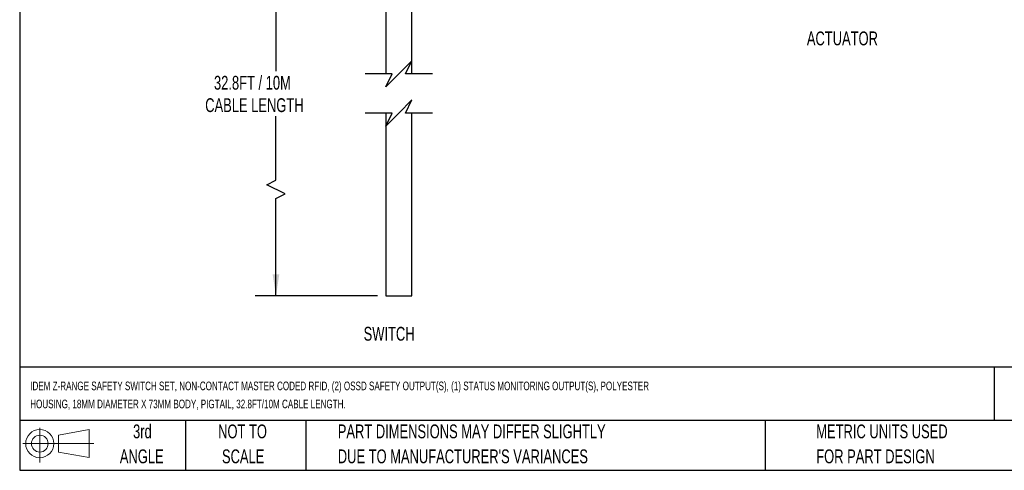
# Model space of a CAD drawing. Header units: millimetres. Extents: x 10 to 410, y 10 to 314.
# Tile 1 of 6: x 10 to 236, y 10 to 113. Entities that reach past the tile are written whole.
import ezdxf

# ---------------------------------------------------------------- set-up
doc = ezdxf.new("R2010")
doc.units = ezdxf.units.MM
doc.header["$LTSCALE"] = 1.5
doc.layers.add('DIMENSIONS', color=140, linetype='Continuous', lineweight=25)
doc.layers.add('TEXT', color=140, linetype='Continuous', lineweight=25)
doc.styles.add('SLDTEXTSTYLE0', font='TXT', dxfattribs={"width": 0.7})
doc.dimstyles.new('SLDDIMSTYLE1', dxfattribs={"dimtxt": 3.237012, "dimasz": 4.953, "dimexe": 0, "dimexo": 0.0625, "dimgap": 0.809253, "dimtad": 0, "dimtih": 1, "dimtoh": 1, "dimrnd": 1e-09, "dimzin": 12, "dimdsep": 46, "dimtxsty": 'SLDTEXTSTYLE0', "dimsah": 1, "dimcen": 0.09, "dimadec": 0, "dimazin": 3, "dimtfac": 1, "dimtofl": 0, "dimtmove": 0, "dimatfit": 3, "dimfxl": 0, "dimfrac": 2, "dimtolj": 1, "dimtzin": 12, "dimarcsym": 0})

# ---------------------------------------------------------------- blocks, each defined once
blk = doc.blocks.new('Block11')
at = {"color": 7, "linetype": 'Continuous', "lineweight": 18}
for p, q in [((3.88, 7.97), (3.88, 0)), ((8.22, 6.25), (15.26, 7.55)), ((15.26, 7.55), (15.26, 1.1)), ((8.22, 2.39), (8.22, 6.25)), ((0, 4.32), (16.31, 4.32)), ((8.22, 2.39), (15.26, 1.1))]:
    blk.add_line(p, q, dxfattribs=at)
for radius in [3.23, 1.93]:
    blk.add_circle((3.88, 4.32), radius, dxfattribs=at)
blk = doc.blocks.new('Block12')
at = {"color": 7, "linetype": 'Continuous'}
blk.add_blockref('Block11', (0, 0), dxfattribs=at)
blk = doc.blocks.new('_D_7')
at = {"layer": 'DIMENSIONS'}
for p, q in [((91.32, 129.79), (63.7, 129.79)), ((68.47, 129.79), (68.47, 101.19)), ((68.47, 76.18), (68.47, 90.9)), ((66.35, 75.12), (68.47, 76.18)), ((70.58, 73.01), (66.35, 75.12)), ((68.47, 71.95), (70.58, 73.01)), ((68.47, 49.58), (68.47, 71.95)), ((91.81, 49.58), (63.7, 49.58))]:
    blk.add_line(p, q, dxfattribs=at)
for points in [[(68.47, 129.79), (67.7, 124.84), (69.23, 124.84)], [(68.47, 49.58), (69.23, 54.53), (67.7, 54.53)]]:
    blk.add_solid(points, dxfattribs=at)
at = {"layer": 'DIMENSIONS', "char_height": 3.175, "attachment_point": 1, "style": 'SLDTEXTSTYLE0'}
for s, insert in [('32.8FT / 10M', (54.21, 100.14)), ('CABLE LENGTH', (52.19, 94.99))]:
    blk.add_mtext(s, dxfattribs=dict(at, insert=insert))

msp = doc.modelspace()

# ---------------------------------------------------------------- linework, layer by layer
for p, q in [((93.717, 129.794), (93.717, 100.593)), ((99.717, 100.593), (99.717, 129.794)), ((93.717, 91.593), (93.717, 49.581)), ((99.717, 49.581), (99.717, 91.593)), ((93.717, 49.581), (99.717, 49.581))]:
    msp.add_line(p, q)
at = {"layer": 'DIMENSIONS', "color": 140}
for p, q in [((99.717, 103.593), (96.717, 100.593)), ((98.217, 100.593), (99.717, 103.593)), ((95.217, 100.593), (88.954, 100.593)), ((96.717, 100.593), (93.717, 97.593)), ((93.717, 97.593), (95.217, 100.593)), ((104.479, 100.593), (98.217, 100.593)), ((99.717, 94.593), (96.717, 91.593)), ((98.217, 91.593), (99.717, 94.593)), ((95.217, 91.593), (88.954, 91.593)), ((96.717, 91.593), (93.717, 88.593)), ((93.717, 88.593), (95.217, 91.593)), ((104.479, 91.593), (98.217, 91.593))]:
    msp.add_line(p, q, dxfattribs=at)
at = {"layer": 'TEXT'}
for p, q in [((9.525, 314.325), (9.525, 9.525)), ((409.575, 33.189), (9.525, 33.189)), ((233.638, 33.189), (233.638, 20.955)), ((409.575, 20.955), (9.525, 20.955)), ((47.625, 20.955), (47.625, 9.525)), ((75.317, 20.955), (75.317, 9.525)), ((180.97, 20.955), (180.97, 9.525)), ((9.525, 9.525), (409.575, 9.525))]:
    msp.add_line(p, q, dxfattribs=at)

# ---------------------------------------------------------------- block references
msp.add_blockref('Block12', (10.257, 11.331), dxfattribs=at)

# ---------------------------------------------------------------- texts
at = {"layer": 'TEXT', "style": 'SLDTEXTSTYLE0'}
for s, insert, char_height, attachment_point in [('ACTUATOR', (190.557, 110.327), 3.175, 1), ('SWITCH', (88.622, 42.478), 3.175, 1), ('IDEM Z-RANGE SAFETY SWITCH SET, NON-CONTACT MASTER CODED RFID, (2) OSSD SAFETY OUTPUT(S), (1) STATUS MONITORING OUTPUT(S), POLYESTER', (11.949, 29.902), 1.984375, 1), ('HOUSING, 18MM DIAMETER X 73MM BODY, PIGTAIL, 32.8FT/10M CABLE LENGTH.', (11.949, 25.756), 1.98438, 1), ('3rd', (37.744, 20.046), 3.175, 2), ('NOT TO', (60.774, 20.046), 3.175, 2), ('PART DIMENSIONS MAY DIFFER SLIGHTLY', (82.679, 20.046), 3.175, 1), ('METRIC UNITS USED', (192.718, 20.046), 3.175, 1), ('ANGLE', (37.597, 14.313), 3.175, 2), ('SCALE', (60.918, 14.313), 3.175, 2), ("DUE TO MANUFACTURER'S VARIANCES", (82.679, 14.313), 3.175, 1), ('FOR PART DESIGN', (192.718, 14.313), 3.175, 1)]:
    msp.add_mtext(s, dxfattribs=dict(at, insert=insert, char_height=char_height, attachment_point=attachment_point))

# ---------------------------------------------------------------- dimensions: what is measured, and where the dimension line sits
at = {"layer": 'DIMENSIONS'}
dim = msp.add_linear_dim(base=(68.467, 129.794), p1=(93.717, 49.581), p2=(93.229, 129.794), angle=90, text='32.8FT / 10M\\PCABLE LENGTH', dimstyle='SLDDIMSTYLE1', dxfattribs=at)
dim.commit()
dim.dimension.update_dxf_attribs({"geometry": '_D_7', "text_midpoint": (68.467, 96.047), "dimtype": 160})

doc.saveas('drawing.dxf')
